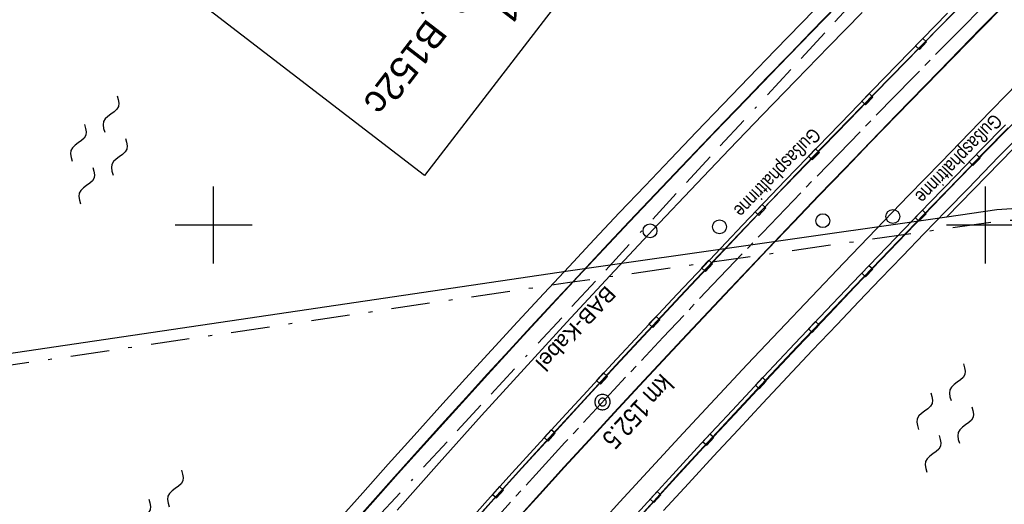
# Model space of a CAD drawing. Extents: x 510908 to 511586, y 472554 to 473315.
# Tile 12 of 34: x 511075 to 511202, y 472864 to 472927. Entities that reach past the tile are written whole.
import ezdxf
from ezdxf.enums import TextEntityAlignment as Align

# ---------------------------------------------------------------- set-up
doc = ezdxf.new("R2010")
doc.units = 0
doc.header["$LTSCALE"] = 10
doc.header["$MEASUREMENT"] = 0
for name, pattern in [('ACAD_ISO16W100', [73, 15, -6.5, 15, -6.5, 15, -7, 1, -7]), ('ACHSE', [5.5, 4, -0.5, 0.5, -0.5]), ('AUSGEZOGEN', [0]), ('LT00', [0]), ('LT08', [0.42, 0.2, -0.1, 0.02, -0.1])]:
    doc.linetypes.add(name, pattern=pattern)
doc.layers.get('0').update_dxf_attribs({"linetype": 'LT00'})
for name, color, linetype in [('--WASSER_NUTZUNG', 180, 'Continuous'), ('-AX-020', 250, 'ACHSE'), ('-ST-20-1', 250, 'LT00'), ('-ST-20-5', 250, 'LT00'), ('BAB-KABEL', 220, 'ACAD_ISO16W100'), ('BAB-KABEL_TEXT', 221, 'Continuous'), ('BW_TEXT', 20, 'AUSGEZOGEN'), ('DFK_KATASTER', 250, 'LT00'), ('GEMEINDEGRENZE', 3, 'LT08'), ('RINNE_TEXT', 11, 'Continuous'), ('V93_AFBR_BAB', 250, 'LT00'), ('V93_BR_KAPPE', 30, 'LT00'), ('V93_BRUECK', 30, 'LT00'), ('V93_LD_MARK', 250, 'LT00'), ('V93_RASTER', 250, 'LT00'), ('V93_RINNE', 182, 'LT00'), ('V93_SINKK', 182, 'LT00')]:
    doc.layers.add(name, color=color, linetype=linetype)
doc.styles.add('Arial', font='ARIAL.TTF')
doc.styles.add('Arial Fett', font='txt', dxfattribs={"width": 0.8})
doc.styles.add('Beschrift', font='ARIAL.TTF')

# ---------------------------------------------------------------- blocks, each defined once
blk = doc.blocks.new('SYMB7250')
at = {"color": 0, "linetype": 'ByBlock'}
for points in [[(-0.25, 0.28), (-0.208333, 0.308889), (-0.166667, 0.331111), (-0.125, 0.34), (-0.083333, 0.331111), (-0.041667, 0.308889), (0, 0.28)], [(0, 0.28), (0.041667, 0.251111), (0.083333, 0.228889), (0.125, 0.22), (0.166667, 0.228889), (0.208333, 0.251111), (0.25, 0.28)], [(-0.74, 0), (-0.698333, 0.028889), (-0.656667, 0.051111), (-0.615, 0.06), (-0.573333, 0.051111), (-0.531667, 0.028889), (-0.49, 0)], [(-0.49, 0), (-0.448333, -0.028889), (-0.406667, -0.051111), (-0.365, -0.06), (-0.323333, -0.051111), (-0.281667, -0.028889), (-0.24, 0)], [(0.24, 0), (0.281667, 0.028889), (0.323333, 0.051111), (0.365, 0.06), (0.406667, 0.051111), (0.448333, 0.028889), (0.49, 0)], [(0.49, 0), (0.531667, -0.028889), (0.573333, -0.051111), (0.615, -0.06), (0.656667, -0.051111), (0.698333, -0.028889), (0.74, 0)], [(-0.25, -0.28), (-0.208333, -0.251111), (-0.166667, -0.228889), (-0.125, -0.22), (-0.083333, -0.228889), (-0.041667, -0.251111), (0, -0.28)], [(0, -0.28), (0.041667, -0.308889), (0.083333, -0.331111), (0.125, -0.34), (0.166667, -0.331111), (0.208333, -0.308889), (0.25, -0.28)]]:
    blk.add_lwpolyline(points, dxfattribs=at)
blk = doc.blocks.new('SYMB0002')
at = {"color": 0, "linetype": 'ByBlock'}
for points in [[(-0.031395, 0.499013), (-0.093691, 0.491144), (-0.154509, 0.475528), (-0.21289, 0.452414), (-0.267913, 0.422164), (-0.318712, 0.385257), (-0.364484, 0.342274), (-0.404509, 0.293893), (-0.438154, 0.240877), (-0.464888, 0.184062), (-0.484292, 0.124345), (-0.496058, 0.062667), (-0.5, 0)], [(-0.5, 0), (-0.496058, -0.062667), (-0.484292, -0.124345), (-0.464888, -0.184062), (-0.438154, -0.240877), (-0.404509, -0.293893), (-0.364485, -0.342274), (-0.318712, -0.385257), (-0.267914, -0.422164), (-0.21289, -0.452414), (-0.154509, -0.475529), (-0.093691, -0.491144), (-0.031395, -0.499014), (0.031395, -0.499014)], [(0.5, 0), (0.496057, 0.062667), (0.484292, 0.124345), (0.464888, 0.184062), (0.438153, 0.240877), (0.404509, 0.293893), (0.364484, 0.342274), (0.318712, 0.385257), (0.267913, 0.422164), (0.21289, 0.452414), (0.154509, 0.475528), (0.093691, 0.491144), (0.031395, 0.499013), (-0.031395, 0.499013)], [(0.031395, -0.499014), (0.093691, -0.491144), (0.154509, -0.475529), (0.21289, -0.452414), (0.267914, -0.422164), (0.318712, -0.385257), (0.364485, -0.342274), (0.404509, -0.293893), (0.438154, -0.240877), (0.464889, -0.184062), (0.484292, -0.124345), (0.496058, -0.062667), (0.5, 0)]]:
    blk.add_lwpolyline(points, dxfattribs=at)
blk = doc.blocks.new('SYMB0652')
at = {"color": 0, "linetype": 'ByBlock'}
blk.add_lwpolyline([(-0.15, -0.075), (0.15, -0.075), (0.15, 0.075), (-0.15, 0.075), (-0.15, -0.075)], dxfattribs=at)

msp = doc.modelspace()

# ---------------------------------------------------------------- linework, layer by layer
at = {"layer": '-AX-020', "ltscale": 0.2, "flags": 128}
msp.add_lwpolyline([(511480.55, 473221.7), (511477.57, 473218.19), (511475.55, 473215.81), (511467.29, 473206.2), (511458.98, 473196.64), (511450.61, 473187.13), (511442.18, 473177.67), (511433.71, 473168.25), (511425.19, 473158.87), (511416.62, 473149.54), (511408.01, 473140.24), (511399.37, 473130.98), (511390.68, 473121.76), (511381.96, 473112.57), (511373.2, 473103.41), (511364.42, 473094.28), (511355.61, 473085.17), (511346.77, 473076.1), (511337.91, 473067.04), (511329.03, 473058), (511320.13, 473048.99), (511311.22, 473039.98), (511302.29, 473031), (511293.34, 473022.02), (511284.39, 473013.05), (511275.44, 473004.09), (511266.47, 472995.14), (511255.91, 472984.59), (511236.79, 472965.5), (511230.18, 472958.9), (511223.57, 472952.29), (511216.96, 472945.68), (511210.37, 472939.06), (511203.78, 472932.43), (511197.22, 472925.79), (511190.66, 472919.13), (511184.13, 472912.44), (511177.62, 472905.74), (511171.14, 472899.01), (511164.68, 472892.25), (511158.26, 472885.46), (511151.88, 472878.64), (511145.53, 472871.79), (511139.22, 472864.89), (511132.96, 472857.96), (511126.75, 472850.98), (511120.58, 472843.95), (511114.48, 472836.88), (511109.32, 472830.82), (511103.32, 472823.65), (511097.39, 472816.44), (511091.51, 472809.17), (511085.7, 472801.85), (511079.95, 472794.49), (511074.26, 472787.07), (511068.64, 472779.61), (511063.08, 472772.1), (511057.59, 472764.54), (511052.16, 472756.93), (511046.8, 472749.28), (511041.5, 472741.58), (511036.27, 472733.84), (511031.1, 472726.05), (511026.01, 472718.22), (511020.98, 472710.35), (511016.01, 472702.43), (511011.12, 472694.47), (511006.29, 472686.47), (511001.53, 472678.43), (510996.84, 472670.35), (510992.82, 472663.27)], dxfattribs=at)
at = {"layer": 'BAB-KABEL', "ltscale": 0.03, "flags": 128}
msp.add_lwpolyline([(511460.4, 473237.2), (511450.63, 473224.7), (511393.07, 473164.53), (511363.02, 473132.87), (511308.52, 473076.45), (511275.57, 473040.36), (511243.01, 473009.33), (511235.22, 472986.05), (511231.03, 472981.06), (511075.99, 472813.11), (511070.24, 472807.3), (511057.8, 472797.51), (511038.03, 472769.96), (511010.69, 472730.53), (510983.88, 472687.19), (510977.21, 472675.28)], dxfattribs=at)
at = {"layer": 'DFK_KATASTER'}
for p, q in [((511261.03, 472968.98), (511195.05, 472901.08)), ((511201.51, 472902), (511223.52, 472903.52)), ((511195.05, 472901.08), (511201.51, 472902)), ((511145.94, 472894.06), (511195.05, 472901.08)), ((511020.5, 472875.51), (511145.94, 472894.06))]:
    msp.add_line(p, q, dxfattribs=at)
at = {"layer": 'GEMEINDEGRENZE', "ltscale": 2.5, "flags": 128}
msp.add_lwpolyline([(511019.18, 472873.8), (511146.16, 472892.58), (511195.26, 472899.6), (511201.67, 472900.51), (511223.68, 472902.03), (511269.48, 472908.97), (511289.9, 472910.51), (511314.46, 472912.24), (511337.44, 472915.73), (511366.74, 472919.53), (511385.9, 472920.01), (511396.54, 472920.5), (511404.3, 472920.82), (511416.29, 472919.32)], dxfattribs=at)
at = {"layer": 'V93_AFBR_BAB'}
for points in [[(511139.05, 472861.51), (511142.26, 472865.06), (511145.49, 472868.6), (511148.72, 472872.12), (511151.96, 472875.64), (511155.21, 472879.15), (511160.73, 472885.08), (511166.27, 472890.97), (511171.84, 472896.85), (511175.17, 472900.34), (511178.5, 472903.83), (511181.85, 472907.3), (511185.2, 472910.77), (511188.56, 472914.24), (511194.02, 472919.85), (511199.49, 472925.45), (511204.98, 472931.04)], [(511117.32, 472860.36), (511120.62, 472864.08), (511123.92, 472867.79), (511127.24, 472871.48), (511131.38, 472876.06), (511135.53, 472880.62), (511139.7, 472885.17), (511143.89, 472889.7), (511147.22, 472893.28), (511150.56, 472896.85), (511153.91, 472900.41), (511157.27, 472903.96), (511160.64, 472907.5), (511164.84, 472911.89), (511169.05, 472916.27), (511173.27, 472920.64), (511177.5, 472925), (511180.78, 472928.37)]]:
    msp.add_lwpolyline(points, dxfattribs=at)
at = {"layer": 'V93_BR_KAPPE'}
for points in [[(511139.02, 472861.57), (511142.23, 472865.11), (511145.44, 472868.64), (511148.67, 472872.17), (511151.91, 472875.68), (511155.15, 472879.19), (511160.67, 472885.11), (511166.22, 472891.01), (511171.79, 472896.89), (511175.12, 472900.38), (511178.46, 472903.87), (511181.81, 472907.34), (511185.16, 472910.81), (511188.52, 472914.28), (511193.98, 472919.89), (511199.46, 472925.5), (511204.95, 472931.09)], [(511116.03, 472861.57), (511119.33, 472865.3), (511122.64, 472869.01), (511125.97, 472872.72), (511129.31, 472876.42), (511132.66, 472880.12), (511136.03, 472883.8), (511139.4, 472887.47), (511142.79, 472891.13), (511146.06, 472894.64), (511149.33, 472898.13), (511152.61, 472901.61), (511155.91, 472905.08), (511159.21, 472908.54), (511162.59, 472912.08), (511165.98, 472915.61), (511169.38, 472919.13), (511172.78, 472922.65), (511176.18, 472926.17), (511179.49, 472929.58)], [(511198.03, 472929.63), (511193.93, 472925.46), (511189.83, 472921.27), (511185.75, 472917.08), (511182.37, 472913.61), (511179, 472910.14), (511175.64, 472906.65), (511172.28, 472903.16), (511168.94, 472899.66), (511164.71, 472895.2), (511160.5, 472890.73), (511156.3, 472886.24), (511152.12, 472881.74), (511148.05, 472877.33), (511144, 472872.91), (511139.96, 472868.48), (511135.94, 472864.03), (511132.58, 472860.28)], [(511180.77, 472928.45), (511177.5, 472925.08), (511174.67, 472922.17), (511171.84, 472919.25), (511169.02, 472916.33), (511166.2, 472913.41), (511163.39, 472910.48), (511160.58, 472907.54), (511157.22, 472904.01), (511153.87, 472900.46), (511150.54, 472896.91), (511147.2, 472893.35), (511143.88, 472889.78), (511141.08, 472886.76), (511138.29, 472883.74), (511135.5, 472880.7), (511132.72, 472877.66), (511129.95, 472874.62), (511127.19, 472871.56), (511123.04, 472866.93), (511118.91, 472862.28)], [(511155.47, 472862.41), (511159.48, 472866.79), (511163.51, 472871.15), (511167.55, 472875.5), (511171.6, 472879.83), (511175.67, 472884.15), (511179.76, 472888.46), (511183.1, 472891.97), (511186.46, 472895.47), (511189.82, 472898.96), (511193.19, 472902.45), (511196.56, 472905.94), (511200.58, 472910.07), (511204.61, 472914.2)], [(511205.73, 472912.91), (511201.75, 472908.83), (511197.78, 472904.74), (511194.94, 472901.82), (511192.1, 472898.89), (511189.27, 472895.95), (511186.44, 472893.02), (511183.62, 472890.07), (511180.81, 472887.12), (511177.59, 472883.72), (511174.37, 472880.31), (511171.17, 472876.89), (511167.98, 472873.46), (511164.8, 472870.02), (511161.55, 472866.51), (511158.31, 472862.98)]]:
    msp.add_lwpolyline(points, dxfattribs=at)
at = {"layer": 'V93_BRUECK'}
for centre in [(511178.95, 472900.56), (511188.03, 472901.1), (511156.56, 472899.24), (511165.57, 472899.77)]:
    msp.add_circle(centre, 0.9, dxfattribs=at)
at = {"layer": 'V93_LD_MARK'}
for points in [[(511123.77, 472863.06), (511129.23, 472869.19), (511134.72, 472875.29), (511140.24, 472881.36), (511145.79, 472887.41), (511151.37, 472893.42), (511156.98, 472899.41), (511162.63, 472905.37), (511166.88, 472909.84), (511171.16, 472914.28), (511175.44, 472918.72), (511179.74, 472923.14), (511184.05, 472927.55)], [(511204.25, 472918.37), (511199.27, 472913.28), (511194.3, 472908.17), (511190.08, 472903.82), (511185.87, 472899.46), (511181.67, 472895.08), (511177.48, 472890.7), (511173.3, 472886.3), (511169.14, 472881.9), (511164.99, 472877.47), (511160.86, 472873.04), (511156.75, 472868.59), (511152.65, 472864.12), (511148.57, 472859.64)]]:
    msp.add_lwpolyline(points, dxfattribs=at)
at = {"layer": 'V93_RASTER'}
for p, q in [((511100, 472895), (511100, 472905)), ((511200, 472905), (511200, 472895)), ((511105, 472900), (511095, 472900)), ((511205, 472900), (511195, 472900))]:
    msp.add_line(p, q, dxfattribs=at)
at = {"layer": 'V93_RINNE'}
for points in [[(511153.51, 472861.09), (511156.71, 472864.61), (511159.93, 472868.12), (511163.16, 472871.62), (511167.19, 472875.97), (511171.25, 472880.31), (511175.32, 472884.63), (511179.4, 472888.93), (511182.76, 472892.45), (511186.13, 472895.96), (511189.51, 472899.47), (511192.89, 472902.97), (511196.28, 472906.46), (511199.46, 472909.74), (511202.65, 472913.01)], [(511153.84, 472860.7), (511157.05, 472864.22), (511160.26, 472867.73), (511163.49, 472871.24), (511167.53, 472875.59), (511171.58, 472879.92), (511175.65, 472884.24), (511179.73, 472888.55), (511183.09, 472892.07), (511186.46, 472895.58), (511189.84, 472899.08), (511193.22, 472902.58), (511196.61, 472906.08), (511199.79, 472909.35), (511202.98, 472912.62)]]:
    msp.add_lwpolyline(points, dxfattribs=at)

# ---------------------------------------------------------------- block references
at = {"layer": '--WASSER_NUTZUNG', "yscale": 10.00000000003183, "zscale": 10, "rotation": 251.2882999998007}
for p, xscale in [((511085.11, 472909.75), 9.999999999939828), ((511194.81, 472874.98), 9.999999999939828), ((511093.46, 472861.2), 9.99999999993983)]:
    msp.add_blockref('SYMB7250', p, dxfattribs=dict(at, xscale=xscale))
at = {"layer": '-ST-20-1', "rotation": 258.929999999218}
msp.add_blockref('SYMB0002', (511150.4, 472877.05), dxfattribs=at)
at = {"layer": '-ST-20-5', "xscale": 1.999999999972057, "yscale": 2, "zscale": 2, "rotation": 258.9300000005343}
msp.add_blockref('SYMB0002', (511150.4, 472877.05), dxfattribs=at)
at = {"layer": 'V93_SINKK', "yscale": 4.5, "zscale": 4.5}
for p, xscale, rotation in [((511191.7, 472923.48), 4.499999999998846, 225.7858328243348), ((511184.73, 472916.32), 4.499999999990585, 225.8813446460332), ((511177.8, 472909.16), 4.500000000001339, 226.0888763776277), ((511198.65, 472908.44), 4.499999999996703, 225.832648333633), ((511170.88, 472901.96), 4.499999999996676, 226.3199682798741), ((511191.63, 472901.22), 4.500000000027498, 225.9695964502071), ((511163.96, 472894.72), 4.500000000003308, 226.7052474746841), ((511184.71, 472894.01), 4.499999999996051, 226.1872899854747), ((511157.13, 472887.44), 4.50000000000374, 227.0931043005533), ((511177.79, 472886.79), 4.500000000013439, 226.5039930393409), ((511150.34, 472880.1), 4.500000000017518, 227.4064331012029), ((511170.92, 472879.51), 4.499999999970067, 46.70874799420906), ((511143.56, 472872.73), 4.500000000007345, 227.7428394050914), ((511164.12, 472872.18), 4.49999999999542, 227.3466514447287), ((511136.85, 472865.36), 4.500000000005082, 228.1304008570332), ((511157.27, 472864.74), 4.500000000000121, 227.6539020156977)]:
    msp.add_blockref('SYMB0652', p, dxfattribs=dict(at, xscale=xscale, rotation=rotation))

# ---------------------------------------------------------------- texts
at = {"layer": '-ST-20-5', "style": 'Arial Fett', "width": 0.8}
msp.add_text(' km 152.5', height=2.5, rotation=-132.883, dxfattribs=at).set_placement((511158.52, 472881.43))
at = {"layer": 'BAB-KABEL_TEXT', "style": 'Beschrift'}
msp.add_text('BAB-Kabel', height=2, rotation=227.1691, dxfattribs=at).set_placement((511146.2, 472887.27), align=Align.CENTER)
at = {"layer": 'RINNE_TEXT', "style": 'Arial', "width": 0.8}
for p in [(511201.1, 472914.55), (511177.59, 472912.73)]:
    msp.add_text('Gußasphaltrinne', height=1.8, rotation=225.9884, dxfattribs=at).set_placement(p)

# ---------------------------------------------------------------- next in the draw order: texts
at = {"layer": 'BW_TEXT', "insert": (511149.51, 472939.98), "char_height": 2, "width": 37.5546, "attachment_point": 1, "rotation": 232.4313, "style": 'Beschrift', "bg_fill": 3, "box_fill_scale": 1.5, "bg_fill_color": 256, "bg_fill_transparency": 0}
msp.add_mtext('{\\Funir_o|c0;\\H1.75x;6638751}\\P{\\H1.75x;BW N_93_B152c\\W0.8;\\P\\H0.3714x;\\W1;\\P\\H1.924x;Brücke über \\Pdie Schwarzach \\P\\H0.1999x;\\P\\H3.602x;Km                    152,468   \\PBw.Wi.              47.45 gon\\PL.W.                  236.50 m\\PL.H.                   2.24 m}', dxfattribs=at)

# ---------------------------------------------------------------- next in the draw order: linework, layer by layer
at = {"layer": 'BW_TEXT'}
msp.add_lwpolyline([(511153.6, 472940.56), (511127.35, 472906.42), (511096.56, 472930.1), (511122.82, 472964.24)], close=True, dxfattribs=at)
at = {"layer": 'V93_RINNE'}
for points in [[(511197.99, 472929.66), (511193.89, 472925.49), (511189.8, 472921.3), (511185.71, 472917.11), (511182.34, 472913.64), (511178.97, 472910.17), (511175.6, 472906.68), (511172.25, 472903.19), (511168.91, 472899.69), (511164.68, 472895.23), (511160.47, 472890.76), (511156.27, 472886.27), (511152.09, 472881.77), (511148.02, 472877.36), (511143.97, 472872.94), (511139.93, 472868.51), (511135.91, 472864.06), (511132.55, 472860.31)], [(511195.12, 472927.46), (511191.86, 472924.12), (511188.6, 472920.77), (511185.34, 472917.42), (511182.54, 472914.52), (511179.73, 472911.62), (511176.93, 472908.72), (511174.13, 472905.82), (511171.34, 472902.9), (511168.55, 472899.99), (511164.3, 472895.51), (511160.07, 472891.02), (511155.86, 472886.52), (511151.66, 472882), (511148.41, 472878.48), (511145.17, 472874.95), (511141.93, 472871.42), (511138.71, 472867.87), (511135.5, 472864.32), (511132.16, 472860.59)]]:
    msp.add_lwpolyline(points, dxfattribs=at)

doc.saveas('drawing.dxf')
